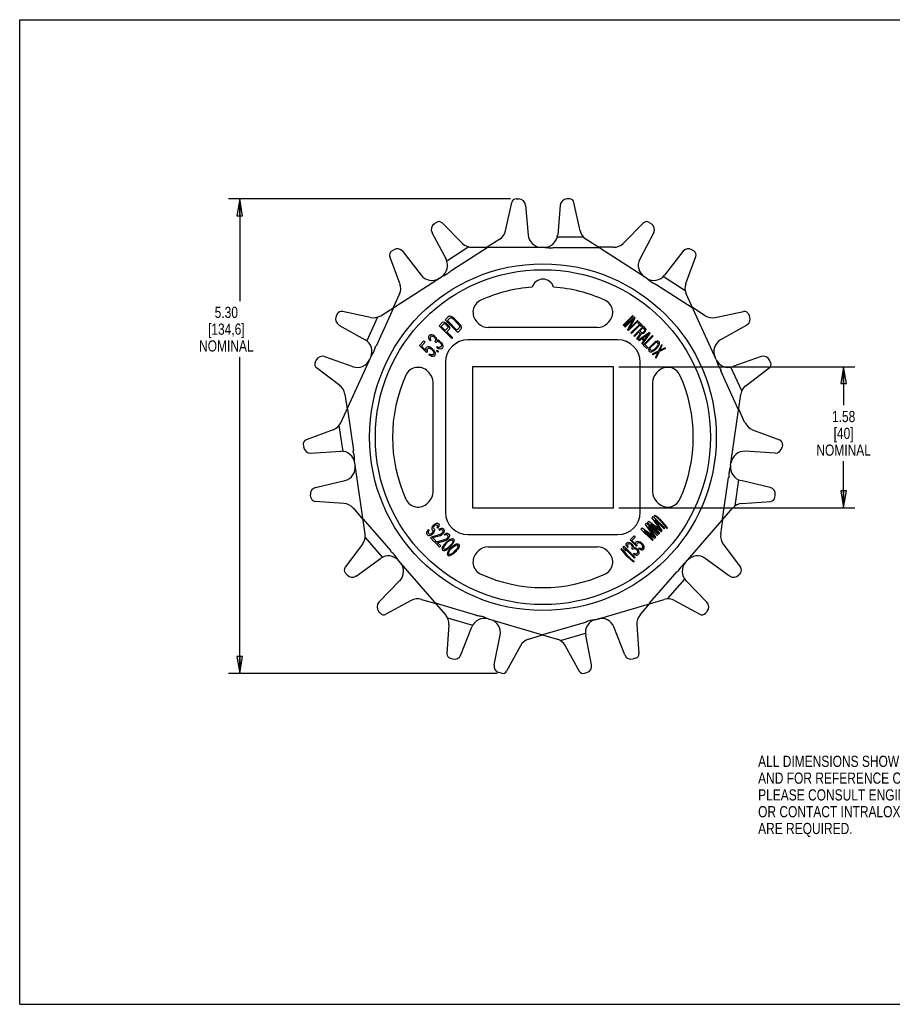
# Model space of a CAD drawing. Header units: inches. Extents: x 0 to 17, y 0 to 11.
# Tile 1 of 2: x 0 to 9.7, y 0 to 11. Entities that reach past the tile are written whole.
import ezdxf

# ---------------------------------------------------------------- set-up
doc = ezdxf.new("R2010")
doc.units = ezdxf.units.IN
doc.header["$LTSCALE"] = 0.935
doc.header["$MEASUREMENT"] = 0
doc.layers.get('0').update_dxf_attribs({"linetype": 'CONTINUOUS'})
doc.layers.add('ALL_FEATURES', color=7, linetype='CONTINUOUS')
doc.styles.get("Standard").update_dxf_attribs({"font": 'txt', "width": 0.8})
doc.dimstyles.new('DIMSTYLE_1', dxfattribs={"dimtxt": 0.125, "dimasz": 0.1875, "dimexe": 0.18, "dimexo": 0.0625, "dimgap": 0.09, "dimtad": 0, "dimtih": 1, "dimtoh": 1, "dimzin": 4, "dimdsep": 46, "dimtxsty": 'STANDARD', "dimblk": 'CLOSED', "dimblk1": 'CLOSED', "dimblk2": 'CLOSED', "dimcen": 0.09, "dimadec": 0, "dimazin": 0, "dimtp": 0.01, "dimtm": 0.01, "dimtfac": 1, "dimtofl": 0, "dimtmove": 0, "dimatfit": 3, "dimldrblk": 'CLOSED', "dimfxl": 1, "dimtolj": 1, "dimtzin": 4, "dimarcsym": 0})

# ---------------------------------------------------------------- blocks, each defined once
blk = doc.blocks.new('_CLOSED')
at = {"color": 0, "linetype": 'BYBLOCK'}
for p, q in [((0, 0), (-1, 0.167)), ((-1, 0.167), (-1, -0.167)), ((-1, -0.167), (0, 0)), ((-1, 0), (0, 0))]:
    blk.add_line(p, q, dxfattribs=at)
blk = doc.blocks.new('*D1')
at = {"color": 3, "linetype": 'CONTINUOUS'}
for p, q in [((6.694, 7.123), (9.328, 7.123)), ((9.203, 7.123), (9.203, 6.692)), ((9.203, 5.548), (9.203, 6.067)), ((6.694, 5.548), (9.328, 5.548))]:
    blk.add_line(p, q, dxfattribs=at)
at = {"color": 3, "linetype": 'CONTINUOUS', "xscale": 0.1875, "yscale": 0.1875, "zscale": 0.1875}
for p, rotation in [((9.203, 7.123), 90), ((9.203, 5.548), 270)]:
    blk.add_blockref('_CLOSED', p, dxfattribs=dict(at, rotation=rotation))
at = {"color": 3, "linetype": 'CONTINUOUS', "insert": (9.203, 6.629), "char_height": 0.125, "width": 0.7, "attachment_point": 2, "line_spacing_factor": 0.9}
blk.add_mtext('1.58\\P[40]\\PNOMINAL', dxfattribs=at)
blk = doc.blocks.new('*D2')
at = {"color": 3, "linetype": 'CONTINUOUS'}
for p, q in [((5.483, 8.997), (2.333, 8.997)), ((2.458, 8.997), (2.458, 7.855)), ((2.458, 3.697), (2.458, 7.23)), ((5.332, 3.697), (2.333, 3.697))]:
    blk.add_line(p, q, dxfattribs=at)
at = {"color": 3, "linetype": 'CONTINUOUS', "xscale": 0.1875, "yscale": 0.1875, "zscale": 0.1875}
for p, rotation in [((2.458, 8.997), 90), ((2.458, 3.697), 270)]:
    blk.add_blockref('_CLOSED', p, dxfattribs=dict(at, rotation=rotation))
at = {"color": 3, "linetype": 'CONTINUOUS', "insert": (2.308, 7.793), "char_height": 0.125, "width": 0.7, "attachment_point": 2, "line_spacing_factor": 0.9}
blk.add_mtext('5.30\\P[134,6]\\PNOMINAL', dxfattribs=at)

msp = doc.modelspace()

# ---------------------------------------------------------------- linework, layer by layer
at = {"color": 7, "linetype": 'CONTINUOUS'}
for p, q in [((0, 0), (0, 11)), ((0, 11), (17, 11)), ((5.428, 8.642), (5.497, 8.957)), ((5.545, 8.997), (5.575, 8.997)), ((5.65, 8.928), (5.679, 8.594)), ((6.038, 8.928), (6.009, 8.594)), ((6.142, 8.997), (6.113, 8.997)), ((6.26, 8.642), (6.191, 8.957)), ((4.656, 8.736), (4.631, 8.72)), ((4.947, 8.501), (4.719, 8.729)), ((6.741, 8.501), (6.969, 8.729)), ((7.031, 8.736), (7.056, 8.72)), ((4.605, 8.622), (4.762, 8.324)), ((7.082, 8.622), (6.926, 8.324)), ((5.362, 8.547), (5.221, 8.457)), ((6.296, 8.572), (6.005, 8.572)), ((7.003, 8.112), (6.325, 8.547)), ((4.154, 8.413), (4.179, 8.429)), ((4.279, 8.412), (4.485, 8.146)), ((5.016, 8.461), (4.771, 8.304)), ((5.223, 8.452), (4.828, 8.198)), ((5.053, 8.457), (5.859, 8.457)), ((5.221, 8.457), (5.223, 8.452)), ((5.996, 8.452), (5.997, 8.457)), ((6.465, 8.452), (5.996, 8.452)), ((6.466, 8.457), (6.465, 8.452)), ((6.634, 8.457), (6.466, 8.457)), ((7.408, 8.412), (7.203, 8.146)), ((7.533, 8.413), (7.508, 8.429)), ((4.247, 8.051), (4.134, 8.353)), ((7.44, 8.051), (7.553, 8.353)), ((4.828, 8.198), (4.826, 8.203)), ((4.032, 7.693), (4.71, 8.128)), ((7.116, 8.033), (7.119, 8.037)), ((7.51, 7.78), (7.116, 8.033)), ((7.433, 7.972), (7.188, 8.13)), ((4.243, 7.936), (4.173, 7.783)), ((7.779, 7.203), (7.444, 7.936)), ((3.547, 7.713), (3.535, 7.686)), ((3.919, 7.672), (3.604, 7.741)), ((4.177, 7.78), (3.983, 7.353)), ((4.173, 7.783), (4.177, 7.78)), ((7.514, 7.783), (7.51, 7.78)), ((7.656, 7.693), (7.514, 7.783)), ((7.769, 7.672), (8.084, 7.741)), ((8.14, 7.713), (8.152, 7.686)), ((3.998, 7.676), (3.877, 7.411)), ((4.72, 7.616), (4.684, 7.581)), ((4.736, 7.602), (4.708, 7.574)), ((4.73, 7.62), (4.72, 7.616)), ((4.745, 7.617), (4.73, 7.62)), ((4.744, 7.604), (4.736, 7.602)), ((4.753, 7.601), (4.744, 7.604)), ((4.762, 7.61), (4.745, 7.617)), ((4.786, 7.682), (4.751, 7.647)), ((4.892, 7.506), (4.751, 7.647)), ((4.763, 7.593), (4.753, 7.601)), ((4.772, 7.602), (4.762, 7.61)), ((4.772, 7.584), (4.763, 7.593)), ((4.784, 7.59), (4.772, 7.602)), ((4.804, 7.664), (4.778, 7.638)), ((4.883, 7.532), (4.778, 7.638)), ((4.784, 7.59), (4.792, 7.58)), ((4.796, 7.687), (4.786, 7.682)), ((4.808, 7.687), (4.796, 7.687)), ((4.813, 7.667), (4.804, 7.664)), ((4.826, 7.68), (4.808, 7.687)), ((4.823, 7.666), (4.813, 7.667)), ((4.835, 7.66), (4.823, 7.666)), ((4.841, 7.671), (4.826, 7.68)), ((4.849, 7.649), (4.835, 7.66)), ((4.858, 7.658), (4.841, 7.671)), ((4.894, 7.604), (4.849, 7.649)), ((4.903, 7.613), (4.858, 7.658)), ((4.905, 7.59), (4.894, 7.604)), ((4.916, 7.596), (4.903, 7.613)), ((4.905, 7.59), (4.911, 7.578)), ((4.916, 7.596), (4.926, 7.581)), ((5.126, 7.605), (5.107, 7.624)), ((6.58, 7.624), (6.561, 7.605)), ((6.848, 7.694), (6.742, 7.587)), ((6.854, 7.687), (6.748, 7.581)), ((6.863, 7.678), (6.757, 7.572)), ((6.856, 7.658), (6.764, 7.565)), ((6.791, 7.538), (6.856, 7.658)), ((6.907, 7.634), (6.801, 7.528)), ((6.81, 7.55), (6.873, 7.668)), ((6.901, 7.641), (6.81, 7.55)), ((6.922, 7.596), (6.828, 7.502)), ((6.854, 7.687), (6.848, 7.694)), ((6.873, 7.668), (6.863, 7.678)), ((6.907, 7.634), (6.901, 7.641)), ((6.916, 7.625), (6.905, 7.614)), ((6.922, 7.596), (6.905, 7.614)), ((6.958, 7.583), (6.916, 7.625)), ((3.566, 7.589), (3.859, 7.424)), ((4.59, 7.48), (4.577, 7.473)), ((4.602, 7.48), (4.59, 7.48)), ((4.62, 7.474), (4.602, 7.48)), ((4.826, 7.439), (4.684, 7.581)), ((4.753, 7.529), (4.708, 7.574)), ((4.781, 7.557), (4.753, 7.529)), ((4.798, 7.538), (4.771, 7.511)), ((4.835, 7.448), (4.771, 7.511)), ((4.772, 7.584), (4.78, 7.574)), ((4.78, 7.574), (4.783, 7.565)), ((4.783, 7.565), (4.781, 7.557)), ((4.792, 7.58), (4.799, 7.563)), ((4.802, 7.548), (4.798, 7.538)), ((4.799, 7.563), (4.802, 7.548)), ((4.909, 7.559), (4.883, 7.532)), ((4.927, 7.541), (4.892, 7.506)), ((4.912, 7.568), (4.909, 7.559)), ((4.911, 7.578), (4.912, 7.568)), ((4.926, 7.581), (4.932, 7.563)), ((4.932, 7.551), (4.927, 7.541)), ((4.932, 7.563), (4.932, 7.551)), ((6.455, 7.561), (5.232, 7.561)), ((6.748, 7.581), (6.742, 7.587)), ((6.764, 7.565), (6.757, 7.572)), ((6.801, 7.528), (6.791, 7.538)), ((6.834, 7.495), (6.828, 7.502)), ((6.929, 7.59), (6.834, 7.495)), ((6.967, 7.575), (6.861, 7.469)), ((6.915, 7.509), (6.867, 7.462)), ((6.895, 7.435), (6.933, 7.491)), ((6.902, 7.427), (6.944, 7.489)), ((7.035, 7.506), (6.911, 7.418)), ((6.933, 7.491), (6.915, 7.509)), ((6.962, 7.557), (6.928, 7.523)), ((6.949, 7.502), (6.928, 7.523)), ((6.947, 7.572), (6.929, 7.59)), ((6.953, 7.489), (6.944, 7.489)), ((6.958, 7.583), (6.947, 7.572)), ((6.955, 7.501), (6.949, 7.502)), ((6.966, 7.494), (6.953, 7.489)), ((6.961, 7.503), (6.955, 7.501)), ((6.955, 7.374), (7.044, 7.498)), ((7.03, 7.493), (6.96, 7.442)), ((6.969, 7.509), (6.961, 7.503)), ((6.983, 7.536), (6.962, 7.557)), ((6.974, 7.5), (6.966, 7.494)), ((6.993, 7.548), (6.967, 7.575)), ((6.976, 7.516), (6.969, 7.509)), ((6.983, 7.509), (6.974, 7.5)), ((6.976, 7.516), (6.982, 7.524)), ((6.979, 7.422), (7.03, 7.493)), ((6.982, 7.524), (6.984, 7.53)), ((6.984, 7.53), (6.983, 7.536)), ((6.983, 7.509), (6.988, 7.517)), ((6.988, 7.517), (6.994, 7.529)), ((6.996, 7.541), (6.993, 7.548)), ((6.994, 7.529), (6.996, 7.541)), ((7.044, 7.498), (7.035, 7.506)), ((8.121, 7.589), (7.829, 7.424)), ((4.515, 7.411), (4.465, 7.361)), ((4.53, 7.396), (4.487, 7.354)), ((4.515, 7.411), (4.53, 7.396)), ((4.574, 7.47), (4.567, 7.457)), ((4.567, 7.457), (4.567, 7.445)), ((4.567, 7.445), (4.573, 7.427)), ((4.573, 7.427), (4.583, 7.414)), ((4.577, 7.473), (4.574, 7.47)), ((4.588, 7.454), (4.583, 7.443)), ((4.583, 7.443), (4.585, 7.433)), ((4.591, 7.421), (4.583, 7.414)), ((4.585, 7.433), (4.591, 7.421)), ((4.593, 7.46), (4.588, 7.454)), ((4.604, 7.464), (4.593, 7.46)), ((4.614, 7.462), (4.604, 7.464)), ((4.626, 7.456), (4.614, 7.462)), ((4.634, 7.464), (4.62, 7.474)), ((4.626, 7.456), (4.632, 7.45)), ((4.632, 7.45), (4.641, 7.435)), ((4.634, 7.464), (4.64, 7.458)), ((4.642, 7.411), (4.636, 7.406)), ((4.636, 7.406), (4.648, 7.394)), ((4.64, 7.458), (4.65, 7.444)), ((4.641, 7.435), (4.644, 7.426)), ((4.644, 7.426), (4.642, 7.411)), ((4.654, 7.399), (4.648, 7.394)), ((4.65, 7.444), (4.656, 7.432)), ((4.665, 7.405), (4.654, 7.399)), ((4.656, 7.432), (4.659, 7.417)), ((4.673, 7.419), (4.659, 7.417)), ((4.676, 7.404), (4.665, 7.405)), ((4.685, 7.412), (4.673, 7.419)), ((4.691, 7.395), (4.676, 7.404)), ((4.698, 7.402), (4.685, 7.412)), ((4.691, 7.395), (4.703, 7.383)), ((4.698, 7.402), (4.71, 7.39)), ((4.703, 7.383), (4.707, 7.375)), ((4.707, 7.375), (4.711, 7.366)), ((4.71, 7.39), (4.718, 7.379)), ((4.718, 7.379), (4.724, 7.367)), ((4.835, 7.448), (4.826, 7.439)), ((6.681, 7.423), (5.006, 7.423)), ((6.867, 7.462), (6.861, 7.469)), ((6.902, 7.427), (6.895, 7.435)), ((6.918, 7.411), (6.911, 7.418)), ((6.949, 7.434), (6.918, 7.411)), ((6.971, 7.412), (6.949, 7.434)), ((6.949, 7.381), (6.971, 7.412)), ((6.955, 7.374), (6.949, 7.381)), ((6.979, 7.422), (6.96, 7.442)), ((6.964, 7.365), (7.07, 7.471)), ((6.984, 7.372), (7.077, 7.465)), ((7.017, 7.339), (6.984, 7.372)), ((7.049, 7.353), (7.082, 7.387)), ((7.055, 7.346), (7.089, 7.38)), ((7.077, 7.465), (7.07, 7.471)), ((7.095, 7.397), (7.082, 7.387)), ((7.099, 7.388), (7.089, 7.38)), ((7.106, 7.404), (7.095, 7.397)), ((7.108, 7.393), (7.099, 7.388)), ((7.12, 7.408), (7.106, 7.404)), ((7.116, 7.394), (7.108, 7.393)), ((7.123, 7.392), (7.116, 7.394)), ((7.128, 7.408), (7.12, 7.408)), ((7.131, 7.383), (7.123, 7.392)), ((7.136, 7.405), (7.128, 7.408)), ((7.134, 7.376), (7.131, 7.383)), ((7.132, 7.368), (7.134, 7.376)), ((7.145, 7.396), (7.136, 7.405)), ((7.144, 7.366), (7.148, 7.38)), ((7.148, 7.389), (7.145, 7.396)), ((7.148, 7.38), (7.148, 7.389)), ((3.983, 7.353), (3.978, 7.356)), ((4.465, 7.361), (4.543, 7.283)), ((4.487, 7.354), (4.535, 7.305)), ((4.538, 7.332), (4.534, 7.322)), ((4.534, 7.322), (4.535, 7.305)), ((4.547, 7.341), (4.538, 7.332)), ((4.553, 7.293), (4.543, 7.283)), ((4.557, 7.345), (4.547, 7.341)), ((4.553, 7.317), (4.55, 7.308)), ((4.55, 7.308), (4.553, 7.293)), ((4.562, 7.326), (4.553, 7.317)), ((4.574, 7.344), (4.557, 7.345)), ((4.571, 7.329), (4.562, 7.326)), ((4.579, 7.265), (4.57, 7.256)), ((4.581, 7.327), (4.571, 7.329)), ((4.59, 7.336), (4.574, 7.344)), ((4.594, 7.256), (4.579, 7.265)), ((4.593, 7.321), (4.581, 7.327)), ((4.608, 7.324), (4.59, 7.336)), ((4.604, 7.314), (4.593, 7.321)), ((4.604, 7.314), (4.61, 7.308)), ((4.608, 7.324), (4.62, 7.312)), ((4.61, 7.308), (4.617, 7.297)), ((4.622, 7.266), (4.613, 7.257)), ((4.617, 7.297), (4.624, 7.285)), ((4.62, 7.312), (4.632, 7.294)), ((4.625, 7.275), (4.622, 7.266)), ((4.624, 7.285), (4.625, 7.275)), ((4.632, 7.294), (4.64, 7.277)), ((4.642, 7.261), (4.637, 7.251)), ((4.64, 7.277), (4.642, 7.261)), ((4.663, 7.307), (4.656, 7.3)), ((4.656, 7.3), (4.671, 7.285)), ((4.665, 7.344), (4.657, 7.337)), ((4.668, 7.329), (4.657, 7.337)), ((4.663, 7.307), (4.679, 7.292)), ((4.672, 7.34), (4.665, 7.344)), ((4.68, 7.323), (4.668, 7.329)), ((4.679, 7.292), (4.671, 7.285)), ((4.681, 7.337), (4.672, 7.34)), ((4.69, 7.322), (4.68, 7.323)), ((4.687, 7.337), (4.681, 7.337)), ((4.697, 7.341), (4.687, 7.337)), ((4.702, 7.321), (4.69, 7.322)), ((4.706, 7.35), (4.697, 7.341)), ((4.711, 7.324), (4.702, 7.321)), ((4.711, 7.36), (4.706, 7.35)), ((4.711, 7.366), (4.711, 7.36)), ((4.723, 7.336), (4.711, 7.324)), ((4.726, 7.345), (4.723, 7.336)), ((4.724, 7.367), (4.725, 7.357)), ((4.725, 7.357), (4.726, 7.345)), ((7.004, 7.326), (6.964, 7.365)), ((7.004, 7.326), (7.017, 7.339)), ((7.027, 7.316), (7.032, 7.329)), ((7.027, 7.307), (7.027, 7.316)), ((7.03, 7.299), (7.027, 7.307)), ((7.039, 7.29), (7.03, 7.299)), ((7.032, 7.329), (7.038, 7.34)), ((7.038, 7.34), (7.049, 7.353)), ((7.047, 7.287), (7.039, 7.29)), ((7.042, 7.319), (7.043, 7.327)), ((7.044, 7.313), (7.042, 7.319)), ((7.043, 7.327), (7.047, 7.336)), ((7.052, 7.304), (7.044, 7.313)), ((7.047, 7.336), (7.055, 7.346)), ((7.056, 7.287), (7.047, 7.287)), ((7.059, 7.302), (7.052, 7.304)), ((7.069, 7.292), (7.056, 7.287)), ((7.067, 7.303), (7.059, 7.302)), ((7.138, 7.299), (7.065, 7.264)), ((7.072, 7.257), (7.065, 7.264)), ((7.076, 7.308), (7.067, 7.303)), ((7.08, 7.299), (7.069, 7.292)), ((7.13, 7.285), (7.072, 7.257)), ((7.086, 7.315), (7.076, 7.308)), ((7.08, 7.299), (7.093, 7.309)), ((7.086, 7.315), (7.12, 7.349)), ((7.093, 7.309), (7.127, 7.343)), ((7.103, 7.227), (7.13, 7.285)), ((7.109, 7.22), (7.145, 7.293)), ((7.12, 7.349), (7.128, 7.359)), ((7.127, 7.343), (7.137, 7.355)), ((7.128, 7.359), (7.132, 7.368)), ((7.137, 7.355), (7.144, 7.366)), ((7.138, 7.299), (7.171, 7.37)), ((7.215, 7.326), (7.145, 7.293)), ((7.151, 7.305), (7.178, 7.363)), ((7.209, 7.333), (7.151, 7.305)), ((7.178, 7.363), (7.171, 7.37)), ((7.215, 7.326), (7.209, 7.333)), ((3.3, 7.17), (3.312, 7.197)), ((3.405, 7.236), (3.722, 7.124)), ((3.586, 6.498), (3.921, 7.231)), ((4.585, 7.247), (4.57, 7.256)), ((4.602, 7.239), (4.585, 7.247)), ((4.604, 7.254), (4.594, 7.256)), ((4.618, 7.238), (4.602, 7.239)), ((4.613, 7.257), (4.604, 7.254)), ((4.628, 7.242), (4.618, 7.238)), ((4.637, 7.251), (4.628, 7.242)), ((4.756, 7.173), (4.756, 5.498)), ((6.931, 5.498), (6.931, 7.173)), ((7.109, 7.22), (7.103, 7.227)), ((8.282, 7.236), (7.966, 7.124)), ((8.388, 7.17), (8.376, 7.197)), ((3.574, 6.915), (3.315, 7.109)), ((4.556, 7.072), (4.575, 7.053)), ((7.113, 7.053), (7.132, 7.072)), ((7.832, 7.076), (7.836, 7.078)), ((8.026, 6.65), (7.832, 7.076)), ((8.065, 6.853), (7.944, 7.118)), ((8.114, 6.915), (8.373, 7.109)), ((4.619, 5.725), (4.619, 6.947)), ((7.069, 6.947), (7.069, 5.725)), ((3.632, 6.817), (3.656, 6.65)), ((7.941, 6.019), (8.055, 6.817)), ((3.656, 6.65), (3.661, 6.65)), ((3.661, 6.65), (3.728, 6.186)), ((8.032, 6.65), (8.026, 6.65)), ((8.101, 6.498), (8.032, 6.65)), ((3.502, 6.419), (3.2, 6.307)), ((3.566, 6.466), (3.608, 6.177)), ((8.185, 6.419), (8.488, 6.307)), ((3.168, 6.253), (3.172, 6.223)), ((3.25, 6.159), (3.586, 6.178)), ((3.728, 6.186), (3.723, 6.185)), ((8.437, 6.159), (8.102, 6.178)), ((8.52, 6.253), (8.516, 6.223)), ((3.857, 5.251), (3.742, 6.049)), ((3.305, 5.775), (3.633, 5.852)), ((7.85, 5.42), (7.916, 5.884)), ((7.916, 5.884), (7.921, 5.883)), ((7.992, 5.57), (8.034, 5.858)), ((8.382, 5.775), (8.055, 5.852)), ((3.253, 5.662), (3.248, 5.691)), ((3.621, 5.596), (3.299, 5.619)), ((4.575, 5.619), (4.556, 5.599)), ((7.132, 5.599), (7.113, 5.619)), ((8.067, 5.596), (8.389, 5.619)), ((8.435, 5.662), (8.439, 5.691)), ((3.723, 5.545), (3.833, 5.418)), ((7.437, 4.936), (7.964, 5.545)), ((3.833, 5.418), (3.838, 5.42)), ((3.838, 5.42), (4.145, 5.065)), ((7.014, 5.384), (7.026, 5.396)), ((7.026, 5.396), (7.159, 5.302)), ((7.065, 5.436), (7.077, 5.448)), ((7.159, 5.302), (7.065, 5.436)), ((7.205, 5.321), (7.077, 5.448)), ((7.088, 5.459), (7.093, 5.464)), ((7.088, 5.459), (7.104, 5.448)), ((7.093, 5.464), (7.109, 5.453)), ((7.197, 5.313), (7.096, 5.413)), ((7.178, 5.294), (7.096, 5.413)), ((7.131, 5.426), (7.104, 5.448)), ((7.136, 5.431), (7.109, 5.453)), ((7.157, 5.403), (7.131, 5.426)), ((7.162, 5.408), (7.136, 5.431)), ((7.176, 5.384), (7.157, 5.403)), ((7.181, 5.389), (7.162, 5.408)), ((7.83, 5.251), (7.854, 5.418)), ((7.854, 5.418), (7.85, 5.42)), ((4.554, 5.291), (4.545, 5.274)), ((4.563, 5.303), (4.554, 5.291)), ((4.565, 5.286), (4.561, 5.274)), ((4.563, 5.303), (4.571, 5.295)), ((4.571, 5.295), (4.565, 5.286)), ((4.608, 5.337), (4.603, 5.322)), ((4.603, 5.322), (4.603, 5.311)), ((4.603, 5.311), (4.605, 5.304)), ((4.605, 5.304), (4.613, 5.296)), ((4.617, 5.349), (4.608, 5.337)), ((4.613, 5.296), (4.615, 5.288)), ((4.615, 5.288), (4.614, 5.279)), ((4.628, 5.36), (4.617, 5.349)), ((4.621, 5.335), (4.62, 5.326)), ((4.62, 5.326), (4.621, 5.319)), ((4.628, 5.344), (4.621, 5.335)), ((4.621, 5.319), (4.629, 5.312)), ((4.632, 5.292), (4.627, 5.276)), ((4.628, 5.36), (4.64, 5.369)), ((4.633, 5.349), (4.628, 5.344)), ((4.629, 5.312), (4.633, 5.303)), ((4.633, 5.303), (4.632, 5.292)), ((4.633, 5.349), (4.642, 5.356)), ((4.64, 5.369), (4.655, 5.374)), ((4.642, 5.356), (4.651, 5.357)), ((4.651, 5.357), (4.658, 5.356)), ((4.655, 5.374), (4.666, 5.375)), ((4.658, 5.356), (4.666, 5.348)), ((4.664, 5.334), (4.66, 5.328)), ((4.66, 5.328), (4.668, 5.32)), ((4.667, 5.342), (4.664, 5.334)), ((4.666, 5.375), (4.674, 5.372)), ((4.666, 5.348), (4.667, 5.342)), ((4.674, 5.329), (4.668, 5.32)), ((4.674, 5.372), (4.68, 5.366)), ((4.681, 5.343), (4.674, 5.329)), ((4.68, 5.366), (4.684, 5.356)), ((4.684, 5.356), (4.681, 5.343)), ((4.683, 5.304), (4.695, 5.314)), ((4.683, 5.304), (4.69, 5.298)), ((4.69, 5.298), (4.7, 5.303)), ((4.695, 5.314), (4.711, 5.319)), ((4.7, 5.303), (4.709, 5.305)), ((4.709, 5.305), (4.718, 5.301)), ((4.711, 5.319), (4.721, 5.319)), ((4.718, 5.301), (4.724, 5.296)), ((4.721, 5.319), (4.733, 5.313)), ((4.724, 5.296), (4.727, 5.287)), ((4.727, 5.287), (4.726, 5.277)), ((4.733, 5.313), (4.738, 5.308)), ((4.738, 5.308), (4.743, 5.297)), ((4.743, 5.287), (4.738, 5.271)), ((4.743, 5.297), (4.743, 5.287)), ((6.939, 5.31), (6.951, 5.322)), ((7.067, 5.183), (6.939, 5.31)), ((6.951, 5.322), (7.085, 5.228)), ((6.974, 5.291), (7.093, 5.209)), ((7.075, 5.191), (6.974, 5.291)), ((6.991, 5.362), (7.003, 5.374)), ((7.085, 5.228), (6.991, 5.362)), ((7.13, 5.247), (7.003, 5.374)), ((7.141, 5.257), (7.014, 5.384)), ((7.122, 5.239), (7.022, 5.339)), ((7.104, 5.22), (7.022, 5.339)), ((7.049, 5.365), (7.167, 5.284)), ((7.149, 5.265), (7.049, 5.365)), ((7.167, 5.284), (7.178, 5.294)), ((7.199, 5.358), (7.176, 5.384)), ((7.204, 5.364), (7.181, 5.389)), ((7.197, 5.313), (7.205, 5.321)), ((7.22, 5.331), (7.199, 5.358)), ((7.226, 5.337), (7.204, 5.364)), ((7.231, 5.315), (7.22, 5.331)), ((7.237, 5.32), (7.226, 5.337)), ((7.231, 5.315), (7.237, 5.32)), ((3.858, 5.214), (4.049, 4.994)), ((4.545, 5.274), (4.544, 5.26)), ((4.544, 5.26), (4.547, 5.251)), ((4.547, 5.251), (4.558, 5.241)), ((4.558, 5.241), (4.567, 5.237)), ((4.561, 5.274), (4.563, 5.267)), ((4.563, 5.267), (4.573, 5.256)), ((4.567, 5.237), (4.577, 5.237)), ((4.573, 5.256), (4.581, 5.254)), ((4.577, 5.237), (4.593, 5.242)), ((4.581, 5.254), (4.59, 5.255)), ((4.6, 5.224), (4.587, 5.211)), ((4.587, 5.211), (4.634, 5.164)), ((4.59, 5.255), (4.601, 5.261)), ((4.593, 5.242), (4.606, 5.25)), ((4.6, 5.224), (4.702, 5.254)), ((4.609, 5.268), (4.601, 5.261)), ((4.619, 5.263), (4.606, 5.25)), ((4.614, 5.279), (4.609, 5.268)), ((4.611, 5.214), (4.701, 5.239)), ((4.611, 5.214), (4.647, 5.178)), ((4.627, 5.276), (4.619, 5.263)), ((4.647, 5.178), (4.634, 5.164)), ((4.657, 5.167), (4.759, 5.197)), ((4.667, 5.157), (4.758, 5.183)), ((4.701, 5.239), (4.711, 5.245)), ((4.702, 5.254), (4.715, 5.262)), ((4.711, 5.245), (4.723, 5.254)), ((4.721, 5.267), (4.715, 5.262)), ((4.726, 5.277), (4.721, 5.267)), ((4.728, 5.259), (4.723, 5.254)), ((4.738, 5.271), (4.728, 5.259)), ((4.74, 5.248), (4.752, 5.257)), ((4.74, 5.248), (4.747, 5.241)), ((4.747, 5.241), (4.757, 5.247)), ((4.751, 5.147), (4.774, 5.171)), ((4.752, 5.257), (4.768, 5.262)), ((4.757, 5.247), (4.766, 5.248)), ((4.758, 5.183), (4.768, 5.188)), ((4.759, 5.197), (4.772, 5.205)), ((4.766, 5.248), (4.775, 5.244)), ((4.768, 5.262), (4.778, 5.262)), ((4.768, 5.188), (4.78, 5.197)), ((4.772, 5.205), (4.777, 5.21)), ((4.774, 5.171), (4.789, 5.183)), ((4.775, 5.244), (4.78, 5.239)), ((4.783, 5.221), (4.777, 5.21)), ((4.778, 5.262), (4.79, 5.256)), ((4.778, 5.162), (4.795, 5.177)), ((4.78, 5.239), (4.784, 5.23)), ((4.78, 5.197), (4.785, 5.203)), ((4.784, 5.23), (4.783, 5.221)), ((4.794, 5.214), (4.785, 5.203)), ((4.789, 5.183), (4.798, 5.19)), ((4.79, 5.256), (4.795, 5.251)), ((4.8, 5.23), (4.794, 5.214)), ((4.795, 5.251), (4.8, 5.24)), ((4.795, 5.177), (4.816, 5.187)), ((4.798, 5.19), (4.811, 5.198)), ((4.8, 5.24), (4.8, 5.23)), ((4.811, 5.198), (4.823, 5.202)), ((4.816, 5.187), (4.825, 5.189)), ((4.823, 5.202), (4.837, 5.203)), ((4.825, 5.189), (4.834, 5.185)), ((4.834, 5.185), (4.838, 5.176)), ((4.837, 5.203), (4.848, 5.198)), ((4.838, 5.176), (4.837, 5.167)), ((4.851, 5.173), (4.847, 5.162)), ((4.848, 5.198), (4.853, 5.188)), ((4.853, 5.188), (4.851, 5.173)), ((5.006, 5.248), (6.681, 5.248)), ((6.817, 5.188), (6.862, 5.233)), ((6.817, 5.188), (6.888, 5.118)), ((6.838, 5.181), (6.876, 5.22)), ((6.838, 5.181), (6.881, 5.138)), ((6.862, 5.233), (6.876, 5.22)), ((6.891, 5.17), (6.901, 5.174)), ((6.901, 5.174), (6.915, 5.172)), ((6.915, 5.172), (6.93, 5.166)), ((7.067, 5.183), (7.075, 5.191)), ((7.093, 5.209), (7.104, 5.22)), ((7.122, 5.239), (7.13, 5.247)), ((7.141, 5.257), (7.149, 5.265)), ((3.829, 5.14), (3.635, 4.882)), ((4.145, 5.065), (4.141, 5.063)), ((4.657, 5.167), (4.644, 5.154)), ((4.644, 5.154), (4.69, 5.108)), ((4.667, 5.157), (4.704, 5.121)), ((4.69, 5.108), (4.704, 5.121)), ((4.72, 5.099), (4.719, 5.085)), ((4.719, 5.085), (4.724, 5.074)), ((4.724, 5.111), (4.72, 5.099)), ((4.732, 5.124), (4.724, 5.111)), ((4.724, 5.074), (4.734, 5.069)), ((4.739, 5.133), (4.732, 5.124)), ((4.735, 5.106), (4.733, 5.096)), ((4.733, 5.096), (4.737, 5.087)), ((4.734, 5.069), (4.749, 5.071)), ((4.745, 5.127), (4.735, 5.106)), ((4.737, 5.087), (4.746, 5.084)), ((4.751, 5.147), (4.739, 5.133)), ((4.76, 5.144), (4.745, 5.127)), ((4.746, 5.084), (4.755, 5.085)), ((4.749, 5.071), (4.76, 5.075)), ((4.755, 5.085), (4.776, 5.096)), ((4.76, 5.144), (4.778, 5.162)), ((4.76, 5.075), (4.773, 5.083)), ((4.773, 5.083), (4.783, 5.089)), ((4.776, 5.096), (4.793, 5.11)), ((4.789, 5.067), (4.781, 5.054)), ((4.783, 5.089), (4.797, 5.101)), ((4.796, 5.076), (4.789, 5.067)), ((4.802, 5.07), (4.791, 5.049)), ((4.793, 5.11), (4.812, 5.129)), ((4.807, 5.091), (4.796, 5.076)), ((4.797, 5.101), (4.821, 5.125)), ((4.802, 5.07), (4.817, 5.087)), ((4.807, 5.091), (4.831, 5.114)), ((4.826, 5.146), (4.812, 5.129)), ((4.817, 5.087), (4.835, 5.105)), ((4.833, 5.139), (4.821, 5.125)), ((4.837, 5.167), (4.826, 5.146)), ((4.831, 5.114), (4.846, 5.126)), ((4.839, 5.148), (4.833, 5.139)), ((4.835, 5.105), (4.852, 5.12)), ((4.847, 5.162), (4.839, 5.148)), ((4.846, 5.126), (4.855, 5.133)), ((4.85, 5.053), (4.868, 5.072)), ((4.852, 5.12), (4.873, 5.131)), ((4.854, 5.044), (4.878, 5.068)), ((4.855, 5.133), (4.868, 5.141)), ((4.868, 5.141), (4.88, 5.145)), ((4.868, 5.072), (4.883, 5.089)), ((4.873, 5.131), (4.882, 5.132)), ((4.878, 5.068), (4.889, 5.082)), ((4.88, 5.145), (4.894, 5.146)), ((4.882, 5.132), (4.891, 5.128)), ((4.894, 5.11), (4.883, 5.089)), ((4.896, 5.092), (4.889, 5.082)), ((4.891, 5.128), (4.895, 5.119)), ((4.894, 5.146), (4.904, 5.141)), ((4.895, 5.119), (4.894, 5.11)), ((4.904, 5.105), (4.896, 5.092)), ((4.904, 5.141), (4.909, 5.131)), ((4.908, 5.117), (4.904, 5.105)), ((4.909, 5.131), (4.908, 5.117)), ((5.107, 5.048), (5.126, 5.067)), ((5.232, 5.111), (6.455, 5.111)), ((6.561, 5.067), (6.58, 5.048)), ((6.717, 5.087), (6.722, 5.093)), ((6.728, 5.071), (6.717, 5.087)), ((6.733, 5.077), (6.722, 5.093)), ((6.728, 5.071), (6.749, 5.044)), ((6.733, 5.077), (6.755, 5.05)), ((6.74, 5.111), (6.748, 5.119)), ((6.751, 5.084), (6.74, 5.111)), ((6.748, 5.119), (6.876, 4.992)), ((6.751, 5.084), (6.773, 5.063)), ((6.762, 5.09), (6.868, 4.984)), ((6.773, 5.063), (6.762, 5.09)), ((6.775, 5.14), (6.782, 5.152)), ((6.775, 5.13), (6.775, 5.14)), ((6.781, 5.114), (6.775, 5.13)), ((6.781, 5.114), (6.79, 5.101)), ((6.782, 5.152), (6.784, 5.155)), ((6.784, 5.155), (6.796, 5.162)), ((6.79, 5.128), (6.794, 5.138)), ((6.791, 5.119), (6.79, 5.128)), ((6.79, 5.101), (6.797, 5.108)), ((6.797, 5.108), (6.791, 5.119)), ((6.794, 5.138), (6.799, 5.143)), ((6.796, 5.162), (6.807, 5.161)), ((6.799, 5.143), (6.808, 5.147)), ((6.807, 5.161), (6.823, 5.156)), ((6.808, 5.147), (6.818, 5.145)), ((6.818, 5.145), (6.829, 5.14)), ((6.823, 5.156), (6.835, 5.146)), ((6.829, 5.14), (6.834, 5.134)), ((6.842, 5.121), (6.834, 5.134)), ((6.835, 5.146), (6.841, 5.141)), ((6.837, 5.094), (6.842, 5.099)), ((6.837, 5.094), (6.848, 5.083)), ((6.85, 5.129), (6.841, 5.141)), ((6.845, 5.113), (6.842, 5.121)), ((6.842, 5.099), (6.845, 5.113)), ((6.848, 5.083), (6.853, 5.089)), ((6.856, 5.118), (6.85, 5.129)), ((6.853, 5.089), (6.864, 5.094)), ((6.858, 5.105), (6.856, 5.118)), ((6.858, 5.105), (6.87, 5.106)), ((6.864, 5.094), (6.873, 5.092)), ((6.87, 5.106), (6.881, 5.1)), ((6.873, 5.092), (6.887, 5.084)), ((6.879, 5.153), (6.883, 5.162)), ((6.881, 5.138), (6.879, 5.153)), ((6.881, 5.1), (6.893, 5.091)), ((6.883, 5.162), (6.891, 5.17)), ((6.887, 5.084), (6.898, 5.073)), ((6.888, 5.118), (6.897, 5.127)), ((6.893, 5.091), (6.904, 5.08)), ((6.894, 5.14), (6.897, 5.148)), ((6.897, 5.127), (6.894, 5.14)), ((6.897, 5.148), (6.905, 5.156)), ((6.902, 5.067), (6.898, 5.073)), ((6.904, 5.059), (6.902, 5.067)), ((6.911, 5.071), (6.904, 5.08)), ((6.905, 5.156), (6.913, 5.159)), ((6.917, 5.06), (6.911, 5.071)), ((6.912, 5.093), (6.92, 5.101)), ((6.912, 5.093), (6.926, 5.085)), ((6.913, 5.159), (6.922, 5.158)), ((6.92, 5.101), (6.934, 5.093)), ((6.922, 5.158), (6.933, 5.152)), ((6.926, 5.085), (6.94, 5.078)), ((6.93, 5.166), (6.946, 5.155)), ((6.933, 5.152), (6.942, 5.145)), ((6.934, 5.093), (6.943, 5.092)), ((6.94, 5.078), (6.955, 5.077)), ((6.942, 5.145), (6.948, 5.14)), ((6.943, 5.092), (6.951, 5.094)), ((6.946, 5.155), (6.957, 5.144)), ((6.955, 5.13), (6.948, 5.14)), ((6.951, 5.094), (6.959, 5.102)), ((6.96, 5.12), (6.955, 5.13)), ((6.955, 5.077), (6.965, 5.081)), ((6.968, 5.128), (6.957, 5.144)), ((6.959, 5.102), (6.962, 5.11)), ((6.962, 5.11), (6.96, 5.12)), ((6.965, 5.081), (6.973, 5.089)), ((6.975, 5.113), (6.968, 5.128)), ((6.973, 5.089), (6.976, 5.098)), ((6.976, 5.098), (6.975, 5.113)), ((7.859, 5.14), (8.052, 4.882)), ((3.758, 4.785), (4.03, 4.982)), ((4.759, 4.35), (4.231, 4.959)), ((4.777, 5.042), (4.776, 5.028)), ((4.776, 5.028), (4.781, 5.018)), ((4.781, 5.054), (4.777, 5.042)), ((4.781, 5.018), (4.791, 5.012)), ((4.791, 5.049), (4.79, 5.04)), ((4.79, 5.04), (4.794, 5.031)), ((4.791, 5.012), (4.805, 5.014)), ((4.794, 5.031), (4.803, 5.027)), ((4.803, 5.027), (4.812, 5.028)), ((4.805, 5.014), (4.817, 5.018)), ((4.812, 5.028), (4.833, 5.039)), ((4.817, 5.018), (4.83, 5.026)), ((4.83, 5.026), (4.839, 5.032)), ((4.833, 5.039), (4.85, 5.053)), ((4.839, 5.032), (4.854, 5.044)), ((6.749, 5.044), (6.772, 5.019)), ((6.755, 5.05), (6.778, 5.024)), ((6.772, 5.019), (6.791, 5)), ((6.778, 5.024), (6.797, 5.005)), ((6.791, 5), (6.817, 4.976)), ((6.797, 5.005), (6.822, 4.982)), ((6.817, 4.976), (6.844, 4.955)), ((6.822, 4.982), (6.849, 4.96)), ((6.844, 4.955), (6.86, 4.944)), ((6.849, 4.96), (6.865, 4.949)), ((6.857, 5.032), (6.863, 5.039)), ((6.857, 5.032), (6.866, 5.026)), ((6.863, 5.039), (6.87, 5.035)), ((6.866, 5.026), (6.877, 5.02)), ((6.868, 4.984), (6.876, 4.992)), ((6.87, 5.035), (6.878, 5.032)), ((6.877, 5.02), (6.886, 5.019)), ((6.878, 5.032), (6.883, 5.032)), ((6.883, 5.032), (6.893, 5.036)), ((6.886, 5.019), (6.897, 5.019)), ((6.893, 5.036), (6.901, 5.044)), ((6.897, 5.019), (6.905, 5.021)), ((6.901, 5.044), (6.905, 5.053)), ((6.905, 5.053), (6.904, 5.059)), ((6.905, 5.021), (6.915, 5.032)), ((6.915, 5.032), (6.918, 5.04)), ((6.918, 5.05), (6.917, 5.06)), ((6.918, 5.04), (6.918, 5.05)), ((7.93, 4.785), (7.658, 4.982)), ((6.86, 4.944), (6.865, 4.949)), ((3.637, 4.819), (3.657, 4.797)), ((4.012, 4.492), (4.245, 4.733)), ((7.036, 4.481), (7.343, 4.835)), ((7.237, 4.53), (7.428, 4.75)), ((7.343, 4.835), (7.347, 4.832)), ((7.676, 4.492), (7.442, 4.733)), ((8.05, 4.819), (8.031, 4.797)), ((4.373, 4.512), (4.09, 4.357)), ((4.488, 4.524), (4.649, 4.476)), ((6.427, 4.297), (7.2, 4.524)), ((7.314, 4.512), (7.597, 4.357)), ((4.649, 4.476), (4.652, 4.481)), ((4.652, 4.481), (5.102, 4.349)), ((6.929, 4.35), (7.039, 4.476)), ((7.039, 4.476), (7.036, 4.481)), ((4.028, 4.368), (4.009, 4.39)), ((4.78, 4.318), (5.059, 4.236)), ((5.102, 4.349), (5.1, 4.344)), ((5.232, 4.305), (6.005, 4.078)), ((7.659, 4.368), (7.679, 4.39)), ((4.795, 4.241), (4.772, 3.919)), ((4.927, 3.903), (5.05, 4.216)), ((5.844, 4.131), (6.294, 4.263)), ((6.294, 4.263), (6.295, 4.258)), ((6.76, 3.903), (6.638, 4.216)), ((6.892, 4.241), (6.916, 3.919)), ((5.3, 3.794), (5.366, 4.123)), ((5.683, 4.078), (5.844, 4.126)), ((5.844, 4.126), (5.844, 4.131)), ((6.039, 4.063), (6.319, 4.145)), ((6.388, 3.794), (6.322, 4.123)), ((5.593, 4.006), (5.438, 3.723)), ((6.094, 4.006), (6.249, 3.723)), ((4.808, 3.867), (4.836, 3.859)), ((6.88, 3.867), (6.851, 3.859)), ((5.38, 3.699), (5.352, 3.707)), ((6.307, 3.699), (6.336, 3.707)), ((0, 0), (17, 0))]:
    msp.add_line(p, q, dxfattribs=at)
for radius in [1.937, 1.871]:
    msp.add_circle((5.844, 6.336), radius, dxfattribs=at)
for centre, radius, start, end in [((5.545, 8.947), 0.05, 90, 167.7273), ((5.575, 8.922), 0.075, 5, 90), ((6.113, 8.922), 0.075, 90, 175), ((6.142, 8.947), 0.05, 12.2727, 90), ((4.672, 8.656), 0.075, 122.7273, 207.7273), ((4.683, 8.694), 0.05, 45, 122.7273), ((7.004, 8.694), 0.05, 57.2727, 135), ((7.016, 8.656), 0.075, 332.2727, 57.2727), ((5.281, 8.674), 0.15, 302.7273, 347.7273), ((5.828, 8.607), 0.15, 185, 270), ((5.859, 8.607), 0.15, 270, 355), ((6.406, 8.674), 0.15, 192.2727, 237.2727), ((5.053, 8.607), 0.15, 225, 270), ((6.634, 8.607), 0.15, 270, 315), ((4.181, 8.371), 0.05, 122.7273, 200.4545), ((4.22, 8.366), 0.075, 37.7273, 122.7273), ((7.468, 8.366), 0.075, 57.2727, 142.2727), ((7.506, 8.371), 0.05, 339.5455, 57.2727), ((4.629, 8.254), 0.15, 302.7273, 27.7273), ((7.059, 8.254), 0.15, 152.2727, 237.2727), ((4.603, 8.238), 0.15, 217.7273, 302.7273), ((7.084, 8.238), 0.15, 237.2727, 322.2727), ((4.107, 7.998), 0.15, 335.4545, 20.4545), ((7.581, 7.998), 0.15, 159.5455, 204.5455), ((5.213, 7.73), 0.15, 114.3327, 225), ((6.474, 7.73), 0.15, 315, 65.6673), ((3.593, 7.692), 0.05, 77.7273, 155.4545), ((8.095, 7.692), 0.05, 24.5455, 102.2727), ((3.603, 7.655), 0.075, 155.4545, 240.4545), ((3.951, 7.819), 0.15, 257.7273, 302.7273), ((5.232, 7.711), 0.15, 225, 270), ((6.455, 7.711), 0.15, 270, 315), ((7.737, 7.819), 0.15, 237.2727, 282.2727), ((8.084, 7.655), 0.075, 299.5455, 24.5455), ((3.785, 7.293), 0.15, 335.4545, 60.4545), ((5.006, 7.173), 0.25, 90, 180), ((6.681, 7.173), 0.25, 0, 90), ((7.903, 7.293), 0.15, 119.5455, 204.5455), ((3.345, 7.149), 0.05, 155.4545, 233.1818), ((3.38, 7.166), 0.075, 70.4545, 155.4545), ((3.772, 7.265), 0.15, 250.4545, 335.4545), ((7.916, 7.265), 0.15, 204.5455, 289.5455), ((8.307, 7.166), 0.075, 24.5455, 109.5455), ((8.343, 7.149), 0.05, 306.8182, 24.5455), ((4.45, 6.966), 0.15, 45, 155.6673), ((4.469, 6.947), 0.15, 0, 45), ((7.219, 6.947), 0.15, 135, 180), ((7.238, 6.966), 0.15, 24.3327, 135), ((5.844, 6.336), 1.68, 155.6673, 204.3327), ((5.844, 6.336), 1.68, 335.6673, 24.3327), ((3.484, 6.795), 0.15, 8.1818, 53.1818), ((8.204, 6.795), 0.15, 126.8182, 171.8182), ((3.45, 6.56), 0.15, 290.4545, 335.4545), ((8.238, 6.56), 0.15, 204.5455, 249.5455), ((3.217, 6.26), 0.05, 110.4545, 188.1818), ((8.47, 6.26), 0.05, 351.8182, 69.5455), ((3.246, 6.234), 0.075, 188.1818, 273.1818), ((3.594, 6.028), 0.15, 8.1818, 93.1818), ((8.094, 6.028), 0.15, 86.8182, 171.8182), ((8.441, 6.234), 0.075, 266.8182, 351.8182), ((3.598, 5.998), 0.15, 283.1818, 8.1818), ((8.089, 5.998), 0.15, 171.8182, 256.8182), ((3.323, 5.702), 0.075, 103.1818, 188.1818), ((4.469, 5.725), 0.15, 315, 360), ((7.219, 5.725), 0.15, 180, 225), ((8.365, 5.702), 0.075, 351.8182, 76.8182), ((3.302, 5.669), 0.05, 188.1818, 265.9091), ((4.45, 5.705), 0.15, 204.3327, 315), ((7.238, 5.705), 0.15, 225, 335.6673), ((8.385, 5.669), 0.05, 274.0909, 351.8182), ((3.61, 5.446), 0.15, 40.9091, 85.9091), ((8.078, 5.446), 0.15, 94.0909, 139.0909), ((5.006, 5.498), 0.25, 180, 270), ((6.681, 5.498), 0.25, 270, 360), ((3.709, 5.23), 0.15, 323.1818, 8.1818), ((7.979, 5.23), 0.15, 171.8182, 216.8182), ((5.232, 4.961), 0.15, 90, 135), ((6.455, 4.961), 0.15, 45, 90), ((4.118, 4.86), 0.15, 40.9091, 125.9091), ((5.213, 4.942), 0.15, 135, 245.6673), ((6.474, 4.942), 0.15, 294.3327, 45), ((7.57, 4.86), 0.15, 54.0909, 139.0909), ((3.675, 4.852), 0.05, 143.1818, 220.9091), ((4.138, 4.837), 0.15, 315.9091, 40.9091), ((7.55, 4.837), 0.15, 139.0909, 224.0909), ((8.012, 4.852), 0.05, 319.0909, 36.8182), ((3.714, 4.846), 0.075, 220.9091, 305.9091), ((5.844, 6.336), 1.68, 245.6673, 294.3327), ((7.974, 4.846), 0.075, 234.0909, 319.0909), ((4.445, 4.38), 0.15, 73.6364, 118.6364), ((7.242, 4.38), 0.15, 61.3636, 106.3636), ((4.066, 4.44), 0.075, 135.9091, 220.9091), ((7.622, 4.44), 0.075, 319.0909, 44.0909), ((4.066, 4.401), 0.05, 220.9091, 298.6364), ((4.645, 4.251), 0.15, 355.9091, 40.9091), ((5.189, 4.161), 0.15, 73.6364, 158.6364), ((5.219, 4.153), 0.15, 348.6364, 73.6364), ((6.469, 4.153), 0.15, 106.3636, 191.3636), ((6.498, 4.161), 0.15, 21.3636, 106.3636), ((7.042, 4.251), 0.15, 139.0909, 184.0909), ((7.621, 4.401), 0.05, 241.3636, 319.0909), ((5.725, 3.934), 0.15, 106.3636, 151.3636), ((5.963, 3.934), 0.15, 28.6364, 73.6364), ((4.822, 3.915), 0.05, 175.9091, 253.6364), ((4.857, 3.931), 0.075, 253.6364, 338.6364), ((6.83, 3.931), 0.075, 201.3636, 286.3636), ((6.866, 3.915), 0.05, 286.3636, 4.0909), ((5.373, 3.779), 0.075, 168.6364, 253.6364), ((6.314, 3.779), 0.075, 286.3636, 11.3636), ((5.395, 3.747), 0.05, 253.6364, 331.3636), ((6.293, 3.747), 0.05, 208.6364, 286.3636)]:
    msp.add_arc(centre, radius, start, end, dxfattribs=at)
for points in [[(5.859, 8.457), (5.875, 8.457), (5.905, 8.45), (5.951, 8.45), (5.981, 8.457), (5.997, 8.457)], [(4.71, 8.128), (4.723, 8.137), (4.752, 8.147), (4.791, 8.172), (4.813, 8.194), (4.826, 8.203)], [(7.003, 8.112), (7.016, 8.103), (7.038, 8.081), (7.077, 8.056), (7.106, 8.046), (7.119, 8.037)], [(3.921, 7.231), (3.927, 7.245), (3.946, 7.27), (3.965, 7.312), (3.972, 7.342), (3.978, 7.356)], [(7.779, 7.203), (7.786, 7.189), (7.792, 7.159), (7.811, 7.117), (7.83, 7.092), (7.836, 7.078)], [(3.742, 6.049), (3.74, 6.064), (3.743, 6.095), (3.736, 6.141), (3.725, 6.17), (3.723, 6.185)], [(7.941, 6.019), (7.939, 6.004), (7.928, 5.975), (7.921, 5.929), (7.923, 5.898), (7.921, 5.883)], [(4.231, 4.959), (4.221, 4.97), (4.206, 4.998), (4.176, 5.033), (4.151, 5.051), (4.141, 5.063)], [(7.437, 4.936), (7.426, 4.924), (7.402, 4.905), (7.371, 4.87), (7.357, 4.843), (7.347, 4.832)], [(5.232, 4.305), (5.217, 4.31), (5.19, 4.325), (5.145, 4.338), (5.114, 4.34), (5.1, 4.344)], [(6.427, 4.297), (6.412, 4.292), (6.381, 4.29), (6.336, 4.277), (6.309, 4.262), (6.295, 4.258)]]:
    msp.add_open_spline(points, degree=3, knots=[0, 0, 0, 0, 0.335104, 0.667121, 1, 1, 1, 1], dxfattribs=at)
at = {"layer": 'ALL_FEATURES', "color": 7, "linetype": 'CONTINUOUS'}
for p, q in [((5.056, 7.123), (5.056, 5.548)), ((6.631, 7.123), (5.056, 7.123)), ((6.631, 5.548), (6.631, 7.123)), ((5.056, 5.548), (6.631, 5.548))]:
    msp.add_line(p, q, dxfattribs=at)
for centre, radius, start, end in [((5.844, 7.976), 0.125, 16.6062, 163.3938), ((5.844, 6.336), 1.68, 94.0887, 114.3327), ((5.844, 6.336), 1.68, 65.6673, 85.9113)]:
    msp.add_arc(centre, radius, start, end, dxfattribs=at)

# ---------------------------------------------------------------- texts
at = {"color": 3, "linetype": 'CONTINUOUS', "insert": (8.248, 2.777), "char_height": 0.125, "width": 3.5, "attachment_point": 1, "line_spacing_factor": 0.9}
msp.add_mtext('ALL DIMENSIONS SHOWN ARE NOMINAL\\PAND FOR REFERENCE ONLY.\\PPLEASE CONSULT ENGINEERING MANUAL\\POR CONTACT INTRALOX IF EXACT VALUES\\PARE REQUIRED. ', dxfattribs=at)

# ---------------------------------------------------------------- dimensions: what is measured, and where the dimension line sits
at = {"color": 3, "linetype": 'CONTINUOUS'}
for base, p1, p2, picture, middle in [((2.458, 3.697), (5.483, 8.997), (5.332, 3.697), '*D2', (2.258, 7.543)), ((9.202761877, 5.548402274), (6.693784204, 7.123402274), (6.693784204, 5.548402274), '*D1', (8.927761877, 6.379492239))]:
    dim = msp.add_linear_dim(base=base, p1=p1, p2=p2, angle=270, text='<>\\PNOMINAL', dimstyle='DIMSTYLE_1', dxfattribs=at)
    dim.commit()
    dim.dimension.update_dxf_attribs({"geometry": picture, "text_midpoint": middle, "dimtype": 160})

doc.saveas('drawing.dxf')
